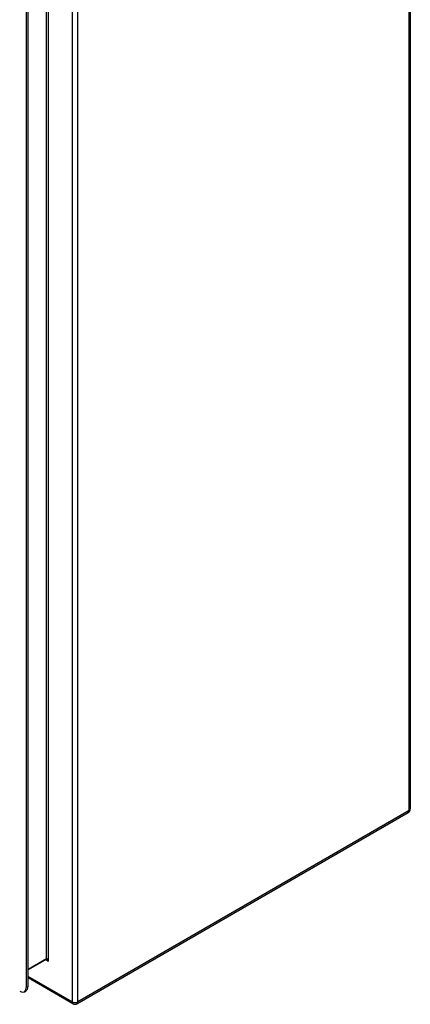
# Model space of a CAD drawing. Header units: inches. Extents: x 118.7 to 140.2, y 35 to 76.3.
# Tile 15 of 16: x 132 to 140.2, y 35 to 55.6. Entities that reach past the tile are written whole.
import ezdxf

# ---------------------------------------------------------------- set-up
doc = ezdxf.new("R2010")
doc.units = ezdxf.units.IN
doc.header["$MEASUREMENT"] = 0
doc.layers.add('Visible Edges(ANSI)', color=7, linetype='Continuous', lineweight=25)
doc.layers.add('Visible Tangent Edges(ANSI)', color=7, linetype='Continuous', lineweight=25)

msp = doc.modelspace()

# ---------------------------------------------------------------- linework, layer by layer
at = {"layer": 'Visible Edges(ANSI)'}
for p, q in [((140.193, 68.077), (140.193, 39.056)), ((132.136, 58.65), (132.136, 35.312)), ((132.174, 35.333), (132.174, 58.671)), ((133.199, 34.969), (140.151, 38.983)), ((132.553, 35.899), (132.174, 35.68)), ((133.115, 34.969), (132.174, 35.512)), ((132.095, 35.222), (132.133, 35.243))]:
    msp.add_line(p, q, dxfattribs=at)
at = {"layer": 'Visible Edges(ANSI)', "flags": 128}
msp.add_lwpolyline([(132.553, 35.899), (132.554, 35.899), (132.557, 35.898), (132.561, 35.897), (132.566, 35.894)], dxfattribs=at)
at = {"layer": 'Visible Edges(ANSI)'}
for centre, start, end in [((140.109, 39.056), 300, 0), ((133.157, 35.042), 240, 300)]:
    msp.add_arc(centre, 0.084, start, end, dxfattribs=at)
for centre, start_param, end_param in [((131.997, 35.392), 5.497787, 7.068583), ((132.034, 35.414), 0, 0.785398)]:
    msp.add_ellipse(centre, major_axis=(0.098, -0.17), ratio=0.57735, start_param=start_param, end_param=end_param, dxfattribs=at)
at = {"layer": 'Visible Tangent Edges(ANSI)'}
for p, q in [((140.168, 39.021), (140.168, 68.043)), ((133.097, 59.394), (133.097, 35.007)), ((133.216, 35.007), (133.216, 59.394)), ((132.603, 35.862), (132.603, 59.08)), ((132.56, 35.913), (132.56, 59.029)), ((140.168, 39.021), (133.216, 35.007)), ((132.56, 35.913), (132.174, 35.69)), ((132.547, 35.895), (132.603, 35.862)), ((133.097, 35.007), (132.174, 35.541)), ((132.174, 35.333), (132.136, 35.312))]:
    msp.add_line(p, q, dxfattribs=at)
for centre, major_axis, ratio, start_param, end_param in [((140.109, 39.056), (0.084, 0), 0.57735, 5.497787, 6.283185), ((140.109, 39.056), (0.042, -0.0727), 0.57735, 0, 0.785398), ((132.538, 35.926), (0.0155, -0.0268), 0.57735, 0, 0.785398), ((132.582, 35.85), (-0.02, 0.0641), 0.368973, 4.794963, 6.36576), ((132.582, 35.85), (-0.0455, 0.0494), 0.368973, 4.629815, 5.415213), ((133.157, 35.042), (0.084, 0), 0.57735, 3.926991, 5.497787), ((133.157, 35.042), (-0.042, -0.0727), 0.57735, 5.497787, 6.283185), ((133.157, 35.042), (0.042, -0.0727), 0.57735, 0, 0.785398)]:
    msp.add_ellipse(centre, major_axis=major_axis, ratio=ratio, start_param=start_param, end_param=end_param, dxfattribs=at)

doc.saveas('drawing.dxf')
